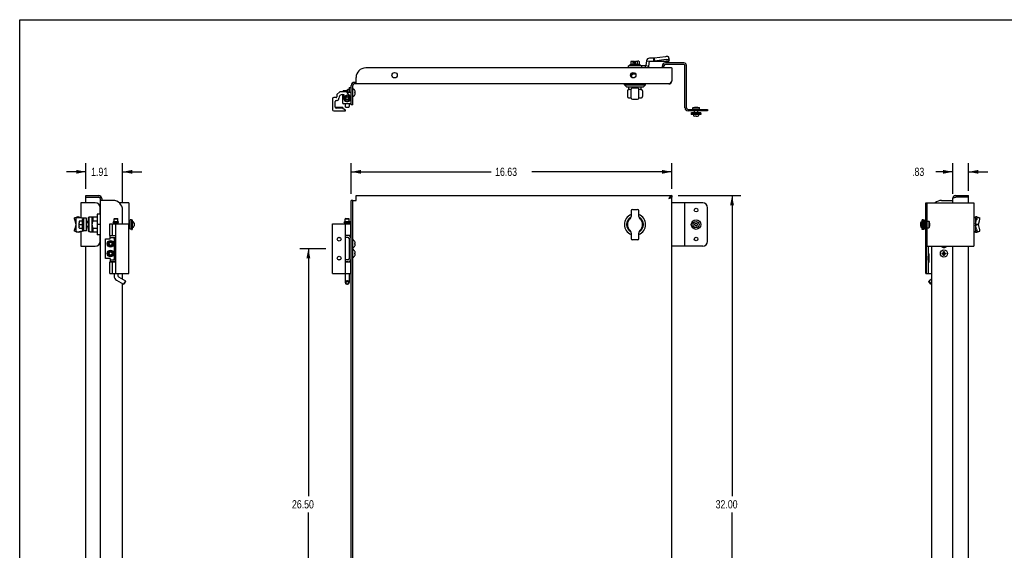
# Model space of a CAD drawing. Header units: inches. Extents: x 0 to 85, y 0 to 55.
# Tile 2 of 3: x 0 to 51.1, y 27.5 to 55. Entities that reach past the tile are written whole.
import ezdxf

# ---------------------------------------------------------------- set-up
doc = ezdxf.new("R2010")
doc.units = ezdxf.units.IN
doc.header["$LTSCALE"] = 4.675
doc.header["$MEASUREMENT"] = 0
doc.layers.get('0').update_dxf_attribs({"linetype": 'CONTINUOUS'})
doc.styles.get("Standard").update_dxf_attribs({"font": 'txt', "width": 0.8})
doc.dimstyles.new('DIMSTYLE_1', dxfattribs={"dimtxt": 0.425, "dimasz": 0.5, "dimexe": 0.18, "dimexo": 0.0625, "dimgap": 0.09, "dimtad": 0, "dimtih": 1, "dimtoh": 1, "dimzin": 4, "dimdsep": 46, "dimtxsty": 'Standard', "dimblk": '_FILLED', "dimblk1": '_FILLED', "dimblk2": '_FILLED', "dimcen": 0.09, "dimadec": 0, "dimazin": 0, "dimtfac": 1, "dimtofl": 0, "dimtmove": 0, "dimatfit": 3, "dimldrblk": '_FILLED', "dimfxl": 0, "dimtolj": 1, "dimtzin": 4, "dimarcsym": 0})

# ---------------------------------------------------------------- blocks, each defined once
blk = doc.blocks.new('_FILLED')
at = {"color": 0, "linetype": 'ByBlock'}
blk.add_solid([(0, 0), (-1, 0.2), (-1, -0.2)], dxfattribs=at)
blk = doc.blocks.new('*D')
at = {"color": 2, "linetype": 'CONTINUOUS'}
for p, q in [((3.432, 46.233), (3.432, 47.566)), ((5.338, 45.483), (5.338, 47.566)), ((17.198, 45.983), (17.198, 47.566)), ((33.823, 46.233), (33.823, 47.566)), ((48.396, 45.983), (48.396, 47.566)), ((49.224, 46.135), (49.224, 47.566)), ((3.432, 47.116), (2.432, 47.116)), ((5.338, 47.116), (6.338, 47.116)), ((17.198, 47.116), (24.448, 47.116)), ((33.823, 47.116), (26.573, 47.116)), ((48.396, 47.116), (47.521, 47.116)), ((49.224, 47.116), (50.224, 47.116)), ((34.153, 45.883), (37.4, 45.883)), ((36.95, 45.883), (36.95, 30.308)), ((15.879, 43.133), (14.523, 43.133)), ((14.973, 43.133), (14.973, 30.308)), ((14.973, 16.633), (14.973, 29.458)), ((36.95, 13.883), (36.95, 29.458)), ((15.879, 16.633), (14.523, 16.633)), ((34.153, 13.883), (37.4, 13.883)), ((33.834, 7.415), (37.485, 7.415)), ((37.035, 7.415), (37.035, 6.589)), ((37.035, 4.913), (37.035, 5.739)), ((34.173, 4.913), (37.485, 4.913))]:
    blk.add_line(p, q, dxfattribs=at)
at = {"color": 2, "linetype": 'CONTINUOUS', "xscale": 0.5, "yscale": 0.5, "zscale": 0.5}
for p in [(3.432, 47.116), (33.823, 47.116), (48.396, 47.116)]:
    blk.add_blockref('_FILLED', p, dxfattribs=at)
for p, rotation in [((5.338, 47.116), 180), ((17.198, 47.116), 180), ((49.224, 47.116), 180), ((36.95, 45.883), 90), ((14.973, 43.133), 90), ((14.973, 16.633), 270), ((36.95, 13.883), 270), ((37.035, 7.415), 90), ((37.035, 4.913), 270)]:
    blk.add_blockref('_FILLED', p, dxfattribs=dict(at, rotation=rotation))
at = {"color": 2, "linetype": 'CONTINUOUS', "width": 0.8}
for s, p in [('1.91', (3.705, 46.904)), ('16.63', (24.661, 46.904)), ('.83', (46.289, 46.904)), ('26.50', (14.123, 29.671)), ('32.00', (36.1, 29.671)), ('2.50', (36.355, 5.951))]:
    blk.add_text(s, height=0.425, dxfattribs=at).set_placement(p)

msp = doc.modelspace()

# ---------------------------------------------------------------- linework, layer by layer
at = {"color": 7, "linetype": 'CONTINUOUS'}
for p, q in [((0, 0), (0, 55)), ((0, 55), (85, 55)), ((31.676, 52.685), (31.652, 52.665)), ((32.183, 52.665), (31.652, 52.665)), ((31.652, 52.638), (31.652, 52.665)), ((31.663, 52.626), (32.171, 52.626)), ((31.663, 52.62), (31.663, 52.626)), ((31.663, 52.62), (31.851, 52.62)), ((31.664, 52.626), (31.664, 52.62)), ((31.672, 52.62), (31.672, 52.626)), ((32.159, 52.685), (31.676, 52.685)), ((31.687, 52.626), (31.687, 52.62)), ((31.7, 52.823), (31.7, 52.685)), ((31.709, 52.62), (31.709, 52.626)), ((31.723, 52.843), (31.764, 52.843)), ((31.738, 52.626), (31.738, 52.62)), ((31.772, 52.62), (31.772, 52.626)), ((31.773, 52.843), (31.778, 52.843)), ((31.778, 52.843), (31.876, 52.843)), ((31.809, 52.823), (31.809, 52.685)), ((31.809, 52.616), (31.809, 52.62)), ((31.81, 52.626), (31.81, 52.62)), ((31.851, 52.62), (31.851, 52.626)), ((31.852, 52.62), (31.852, 52.626)), ((31.852, 52.62), (31.904, 52.62)), ((31.876, 52.732), (31.888, 52.744)), ((31.888, 52.744), (31.888, 52.831)), ((31.888, 52.744), (31.947, 52.744)), ((31.895, 52.626), (31.895, 52.62)), ((31.904, 52.62), (31.904, 52.626)), ((31.931, 52.626), (31.931, 52.62)), ((31.931, 52.62), (31.983, 52.62)), ((31.939, 52.62), (31.939, 52.626)), ((31.947, 52.744), (31.947, 52.831)), ((31.959, 52.732), (31.947, 52.744)), ((31.959, 52.843), (32.056, 52.843)), ((31.983, 52.626), (31.983, 52.62)), ((31.984, 52.626), (31.984, 52.62)), ((31.984, 52.62), (32.171, 52.62)), ((32.025, 52.62), (32.025, 52.626)), ((32.026, 52.823), (32.026, 52.685)), ((32.026, 52.616), (32.026, 52.62)), ((32.063, 52.626), (32.063, 52.62)), ((32.07, 52.843), (32.068, 52.843)), ((32.112, 52.843), (32.07, 52.843)), ((32.097, 52.62), (32.097, 52.626)), ((32.125, 52.626), (32.125, 52.62)), ((32.135, 52.823), (32.135, 52.685)), ((32.147, 52.62), (32.147, 52.626)), ((32.159, 52.685), (32.183, 52.665)), ((32.163, 52.626), (32.163, 52.62)), ((32.17, 52.62), (32.17, 52.626)), ((32.171, 52.626), (32.171, 52.62)), ((32.183, 52.638), (32.183, 52.665)), ((34.449, 52.76), (33.497, 52.76)), ((34.589, 50.432), (34.589, 52.62)), ((31.737, 52.144), (31.687, 52.144)), ((31.95, 52.183), (31.697, 52.183)), ((31.737, 52.144), (31.737, 52.017)), ((31.951, 52.181), (31.917, 52.183)), ((33.339, 52.5), (33.339, 52.602)), ((17.198, 50.594), (17.198, 51.592)), ((17.448, 51.75), (17.356, 51.75)), ((31.366, 51.632), (31.366, 51.672)), ((31.366, 51.632), (32.469, 51.632)), ((31.484, 51.514), (31.366, 51.632)), ((32.35, 51.514), (32.469, 51.632)), ((32.469, 51.632), (32.469, 51.672)), ((16.599, 51.256), (16.449, 51.116)), ((16.449, 51.116), (16.449, 50.994)), ((16.939, 51.256), (16.599, 51.256)), ((16.739, 51.116), (16.819, 51.116)), ((16.776, 51.301), (16.786, 51.311)), ((16.776, 51.301), (16.776, 51.256)), ((16.786, 51.311), (16.786, 51.256)), ((17.004, 51.311), (16.786, 51.311)), ((16.819, 51.116), (16.819, 50.995)), ((17.131, 51.046), (16.986, 51.233)), ((17.004, 51.377), (17.014, 51.387)), ((17.004, 51.232), (17.004, 51.377)), ((17.014, 51.232), (17.014, 51.387)), ((17.094, 51.387), (17.014, 51.387)), ((17.094, 51.482), (17.094, 51.232)), ((17.094, 51.482), (17.198, 51.482)), ((17.276, 51.404), (17.323, 51.404)), ((17.389, 51.316), (17.39, 51.317)), ((17.39, 51.315), (17.389, 51.316)), ((17.389, 51.232), (17.39, 51.233)), ((17.39, 51.202), (17.389, 51.202)), ((17.389, 51.118), (17.39, 51.119)), ((17.39, 51.118), (17.389, 51.118)), ((17.39, 51.233), (17.4, 51.233)), ((17.4, 51.202), (17.39, 51.202)), ((17.4, 51.149), (17.402, 51.16)), ((17.402, 51.16), (17.404, 51.171)), ((17.404, 51.171), (17.405, 51.182)), ((31.484, 51.514), (32.35, 51.514)), ((31.524, 51.313), (31.524, 51.018)), ((31.583, 51.373), (31.577, 51.372)), ((31.591, 51.373), (31.58, 51.372)), ((31.591, 51.373), (31.583, 51.373)), ((31.609, 51.375), (31.591, 51.373)), ((31.602, 51.375), (31.6, 51.374)), ((31.602, 51.375), (31.602, 51.514)), ((31.72, 50.939), (31.72, 51.392)), ((32.055, 51.451), (31.78, 51.451)), ((32.114, 50.939), (32.114, 51.392)), ((32.232, 51.375), (32.232, 51.514)), ((32.252, 51.373), (32.244, 51.373)), ((32.258, 51.372), (32.244, 51.373)), ((32.311, 51.313), (32.311, 51.018)), ((16.229, 50.904), (16.229, 50.336)), ((16.419, 50.964), (16.289, 50.964)), ((16.369, 50.476), (16.369, 50.755)), ((16.429, 50.815), (16.469, 50.815)), ((16.559, 50.905), (16.559, 50.936)), ((16.891, 50.641), (16.891, 50.501)), ((16.92, 50.803), (16.919, 50.804)), ((16.92, 50.803), (16.932, 50.856)), ((17.045, 50.856), (17.055, 50.816)), ((17.087, 50.641), (17.087, 50.501)), ((17.198, 51.013), (17.151, 51.013)), ((17.198, 50.859), (17.151, 50.859)), ((17.276, 50.594), (17.198, 50.594)), ((17.276, 51.031), (17.323, 51.031)), ((31.577, 50.959), (31.583, 50.959)), ((31.583, 50.959), (31.591, 50.958)), ((31.591, 50.958), (31.609, 50.956)), ((31.609, 50.956), (31.628, 50.954)), ((31.633, 50.954), (31.664, 50.951)), ((31.78, 50.88), (32.055, 50.88)), ((32.114, 50.947), (32.125, 50.948)), ((32.125, 50.948), (32.136, 50.949)), ((32.226, 50.956), (32.244, 50.958)), ((32.236, 50.957), (32.244, 50.958)), ((32.244, 50.958), (32.252, 50.959)), ((32.251, 50.959), (32.255, 50.959)), ((32.252, 50.959), (32.255, 50.959)), ((32.255, 50.959), (32.258, 50.959)), ((16.289, 50.276), (16.899, 50.276)), ((16.382, 50.455), (16.381, 50.454)), ((16.381, 50.44), (16.381, 50.454)), ((16.755, 50.455), (16.382, 50.455)), ((16.729, 50.416), (16.429, 50.416)), ((16.569, 50.438), (16.569, 50.416)), ((16.899, 50.306), (16.729, 50.416)), ((16.755, 50.455), (16.757, 50.454)), ((16.756, 50.454), (16.756, 50.398)), ((16.899, 50.276), (16.899, 50.306)), ((16.929, 50.458), (16.909, 50.473)), ((17.048, 50.458), (17.069, 50.473)), ((17.069, 50.473), (17.054, 50.464)), ((34.668, 50.354), (35.681, 50.354)), ((35.338, 50.137), (34.838, 50.137)), ((34.838, 50.137), (34.838, 50.095)), ((35.338, 50.095), (34.838, 50.095)), ((34.843, 50.198), (35.333, 50.198)), ((34.843, 50.137), (34.843, 50.198)), ((34.928, 50.444), (34.918, 50.434)), ((34.918, 50.434), (35.258, 50.434)), ((34.918, 50.354), (34.918, 50.434)), ((34.928, 50.444), (35.248, 50.444)), ((35.003, 50.444), (35.008, 50.47)), ((35.003, 50.198), (35.003, 50.276)), ((35.008, 50.47), (35.168, 50.47)), ((35.172, 50.444), (35.168, 50.47)), ((35.173, 50.198), (35.173, 50.276)), ((35.248, 50.444), (35.258, 50.434)), ((35.258, 50.354), (35.258, 50.434)), ((35.333, 50.137), (35.333, 50.198)), ((35.338, 50.137), (35.338, 50.095)), ((35.681, 50.354), (35.681, 50.276)), ((35.088, 50), (35.018, 50)), ((35.088, 50), (35.158, 50)), ((35.088, 50), (35.088, 50)), ((3.172, 45.508), (3.172, 44.744)), ((3.922, 45.508), (3.172, 45.508)), ((3.432, 45.805), (3.432, 45.883)), ((3.432, 45.805), (4.104, 45.805)), ((3.432, 45.508), (3.432, 45.785)), ((4.182, 45.727), (4.182, 14.039)), ((4.838, 45.633), (4.182, 45.633)), ((17.198, 14.133), (17.198, 45.633)), ((17.276, 45.633), (17.198, 45.633)), ((33.706, 45.757), (33.667, 45.727)), ((33.745, 45.782), (33.706, 45.757)), ((33.823, 45.883), (33.823, 45.805)), ((47.001, 45.508), (49.485, 45.508)), ((47.079, 43.258), (47.079, 45.508)), ((48.552, 45.883), (48.552, 45.805)), ((49.224, 45.805), (49.204, 45.805)), ((49.224, 45.805), (49.224, 45.883)), ((49.485, 45.508), (49.485, 43.258)), ((4.172, 44.915), (4.172, 45.258)), ((5.338, 44.413), (5.338, 45.133)), ((31.72, 45.112), (31.72, 44.805)), ((31.78, 45.171), (32.055, 45.171)), ((32.114, 44.805), (32.114, 45.112)), ((3.089, 44.552), (3.089, 44.48)), ((3.089, 44.48), (3.089, 44.475)), ((3.089, 44.311), (3.089, 44.455)), ((3.109, 44.572), (3.246, 44.572)), ((3.246, 44.625), (3.266, 44.649)), ((3.246, 44.625), (3.246, 44.142)), ((3.266, 44.649), (3.266, 44.117)), ((3.294, 44.649), (3.266, 44.649)), ((3.305, 44.129), (3.305, 44.637)), ((3.305, 44.636), (3.311, 44.636)), ((3.311, 44.628), (3.305, 44.628)), ((3.305, 44.613), (3.311, 44.613)), ((3.311, 44.591), (3.305, 44.591)), ((3.305, 44.563), (3.311, 44.563)), ((3.311, 44.529), (3.305, 44.529)), ((3.305, 44.49), (3.311, 44.49)), ((3.311, 44.449), (3.305, 44.449)), ((3.311, 44.424), (3.311, 44.636)), ((3.316, 44.491), (3.311, 44.491)), ((3.551, 44.549), (3.473, 44.543)), ((3.551, 44.734), (3.591, 44.773)), ((3.551, 44.734), (3.551, 44.051)), ((3.591, 44.773), (3.591, 44.009)), ((3.748, 44.773), (3.591, 44.773)), ((3.748, 44.777), (3.748, 43.989)), ((3.748, 44.777), (4.025, 44.777)), ((3.788, 44.777), (3.788, 44.564)), ((4.025, 44.564), (3.788, 44.564)), ((4.025, 44.915), (4.025, 43.852)), ((4.182, 44.915), (4.025, 44.915)), ((4.846, 44.493), (4.846, 44.509)), ((4.851, 44.488), (5.121, 44.488)), ((5.113, 44.519), (4.856, 44.519)), ((4.923, 44.699), (4.898, 44.674)), ((4.898, 44.536), (4.898, 44.674)), ((4.898, 44.674), (5.094, 44.674)), ((4.898, 44.536), (5.094, 44.536)), ((4.898, 44.473), (4.898, 44.413)), ((5.094, 44.473), (4.898, 44.473)), ((4.918, 44.519), (4.918, 44.536)), ((4.918, 44.473), (4.918, 44.488)), ((4.923, 44.699), (5.069, 44.699)), ((5.069, 44.699), (5.094, 44.674)), ((5.074, 44.519), (5.074, 44.536)), ((5.074, 44.473), (5.074, 44.488)), ((5.094, 44.536), (5.094, 44.674)), ((5.094, 44.473), (5.094, 44.413)), ((5.129, 44.493), (5.129, 44.509)), ((5.734, 44.468), (5.656, 44.468)), ((5.734, 44.138), (5.734, 44.628)), ((5.795, 44.628), (5.734, 44.628)), ((5.795, 44.633), (5.795, 44.133)), ((5.795, 44.633), (5.837, 44.633)), ((5.837, 44.633), (5.837, 44.133)), ((5.932, 44.454), (5.932, 44.453)), ((5.932, 44.453), (5.932, 44.313)), ((16.839, 44.493), (16.839, 44.509)), ((16.844, 44.488), (16.931, 44.488)), ((16.849, 44.519), (16.926, 44.519)), ((16.916, 44.699), (16.891, 44.674)), ((16.891, 44.536), (16.891, 44.674)), ((16.891, 44.674), (17.087, 44.674)), ((16.891, 44.536), (17.087, 44.536)), ((16.891, 44.473), (16.891, 44.413)), ((17.087, 44.473), (16.891, 44.473)), ((16.911, 44.519), (16.911, 44.536)), ((16.911, 44.473), (16.911, 44.488)), ((16.916, 44.699), (17.062, 44.699)), ((16.92, 44.493), (16.92, 44.509)), ((16.937, 44.493), (16.937, 44.509)), ((17.041, 44.493), (17.041, 44.509)), ((17.046, 44.488), (17.134, 44.488)), ((17.052, 44.519), (17.129, 44.519)), ((17.062, 44.699), (17.087, 44.674)), ((17.067, 44.519), (17.067, 44.536)), ((17.067, 44.473), (17.067, 44.488)), ((17.087, 44.536), (17.087, 44.674)), ((17.087, 44.473), (17.087, 44.413)), ((17.139, 44.493), (17.139, 44.509)), ((35.028, 44.418), (35.088, 44.454)), ((35.088, 44.454), (35.148, 44.418)), ((46.725, 44.454), (46.725, 44.313)), ((46.725, 44.454), (46.725, 44.454)), ((46.82, 44.133), (46.82, 44.633)), ((46.862, 44.633), (46.82, 44.633)), ((46.862, 44.133), (46.862, 44.633)), ((46.862, 44.628), (46.923, 44.628)), ((46.923, 44.628), (46.923, 44.138)), ((46.923, 44.468), (47.001, 44.468)), ((47.079, 44.553), (47.159, 44.553)), ((47.159, 44.553), (47.159, 44.213)), ((47.169, 44.543), (47.159, 44.553)), ((47.169, 44.543), (47.169, 44.223)), ((47.169, 44.468), (47.195, 44.463)), ((47.195, 44.463), (47.195, 44.303)), ((3.089, 44.383), (3.246, 44.383)), ((3.089, 44.302), (3.089, 44.311)), ((3.089, 44.214), (3.089, 44.287)), ((3.109, 44.195), (3.246, 44.195)), ((3.172, 44.022), (3.172, 43.258)), ((3.246, 44.142), (3.266, 44.117)), ((3.294, 44.117), (3.266, 44.117)), ((3.305, 44.424), (3.311, 44.424)), ((3.305, 44.405), (3.311, 44.405)), ((3.311, 44.361), (3.305, 44.361)), ((3.311, 44.342), (3.305, 44.342)), ((3.305, 44.317), (3.311, 44.317)), ((3.311, 44.276), (3.305, 44.276)), ((3.305, 44.238), (3.311, 44.238)), ((3.311, 44.204), (3.305, 44.204)), ((3.305, 44.175), (3.311, 44.175)), ((3.311, 44.153), (3.305, 44.153)), ((3.305, 44.138), (3.311, 44.138)), ((3.311, 44.13), (3.305, 44.13)), ((3.311, 44.361), (3.311, 44.405)), ((3.311, 44.13), (3.311, 44.342)), ((3.316, 44.275), (3.311, 44.275)), ((3.473, 44.223), (3.551, 44.218)), ((3.662, 44.009), (3.591, 44.009)), ((3.65, 44.009), (3.65, 44.005)), ((3.748, 43.993), (3.662, 43.993)), ((4.025, 43.989), (3.748, 43.989)), ((3.788, 44.203), (3.788, 43.989)), ((3.788, 44.203), (4.025, 44.203)), ((4.182, 44.383), (4.025, 44.383)), ((4.676, 43.823), (4.676, 44.413)), ((4.676, 44.413), (5.656, 44.413)), ((4.816, 43.823), (4.816, 44.413)), ((4.968, 44.413), (4.968, 41.853)), ((5.656, 41.853), (5.656, 44.413)), ((5.734, 44.298), (5.656, 44.298)), ((5.795, 44.138), (5.734, 44.138)), ((5.795, 44.133), (5.837, 44.133)), ((5.932, 44.313), (5.932, 44.312)), ((16.229, 41.853), (16.229, 44.413)), ((16.229, 44.413), (17.169, 44.413)), ((16.899, 41.853), (16.899, 44.413)), ((17.169, 43.823), (17.169, 44.413)), ((31.72, 43.961), (31.72, 43.655)), ((32.114, 43.655), (32.114, 43.961)), ((35.028, 44.348), (35.028, 44.418)), ((35.088, 44.312), (35.028, 44.348)), ((35.088, 44.312), (35.148, 44.348)), ((35.148, 44.418), (35.148, 44.348)), ((46.725, 44.313), (46.725, 44.312)), ((46.862, 44.133), (46.82, 44.133)), ((46.862, 44.138), (46.923, 44.138)), ((46.923, 44.298), (47.001, 44.298)), ((47.079, 44.213), (47.159, 44.213)), ((47.169, 44.223), (47.159, 44.213)), ((47.169, 44.299), (47.195, 44.303)), ((4.182, 43.852), (4.025, 43.852)), ((4.172, 43.508), (4.172, 43.852)), ((4.45, 42.626), (4.45, 43.641)), ((4.45, 43.641), (4.7, 43.641)), ((4.676, 43.823), (4.968, 43.823)), ((4.7, 43.641), (4.7, 43.815)), ((4.7, 43.711), (4.968, 43.711)), ((4.892, 43.711), (4.892, 43.681)), ((4.898, 43.823), (4.898, 43.815)), ((4.898, 43.711), (4.898, 42.556)), ((17.169, 43.823), (16.899, 43.823)), ((17.024, 43.711), (16.899, 43.711)), ((17.087, 43.823), (17.087, 43.803)), ((17.087, 43.672), (17.087, 42.594)), ((17.094, 43.553), (17.087, 43.553)), ((17.094, 43.641), (17.094, 42.626)), ((17.276, 43.57), (17.323, 43.57)), ((17.389, 43.482), (17.39, 43.483)), ((17.39, 43.481), (17.389, 43.482)), ((32.055, 43.596), (31.78, 43.596)), ((3.172, 43.258), (3.922, 43.258)), ((3.432, 16.508), (3.432, 43.258)), ((17.094, 43.213), (17.087, 43.213)), ((17.094, 43.053), (17.087, 43.053)), ((17.276, 43.197), (17.323, 43.197)), ((17.276, 43.07), (17.323, 43.07)), ((17.389, 43.399), (17.39, 43.399)), ((17.39, 43.368), (17.389, 43.368)), ((17.389, 43.284), (17.39, 43.285)), ((17.39, 43.284), (17.389, 43.284)), ((17.389, 42.982), (17.39, 42.983)), ((17.39, 42.981), (17.389, 42.982)), ((17.39, 43.399), (17.4, 43.399)), ((17.4, 43.368), (17.39, 43.368)), ((47.001, 41.853), (47.001, 43.258)), ((47.001, 43.258), (49.485, 43.258)), ((47.031, 41.853), (47.031, 43.258)), ((47.141, 42.768), (47.141, 43.258)), ((47.873, 42.899), (47.907, 42.918)), ((47.907, 42.918), (47.926, 42.952)), ((47.907, 42.848), (47.977, 42.918)), ((47.977, 42.848), (47.907, 42.918)), ((47.926, 42.784), (47.957, 42.982)), ((47.926, 42.981), (47.926, 42.982)), ((47.957, 42.784), (47.926, 42.982)), ((47.926, 42.952), (47.926, 42.981)), ((47.926, 42.815), (47.957, 42.952)), ((47.957, 42.815), (47.926, 42.952)), ((47.957, 42.982), (47.957, 42.981)), ((47.957, 42.981), (47.957, 42.952)), ((47.957, 42.952), (47.977, 42.918)), ((47.977, 42.918), (48.01, 42.899)), ((4.7, 42.626), (4.45, 42.626)), ((4.676, 41.853), (4.676, 42.443)), ((4.676, 42.443), (4.968, 42.443)), ((4.7, 42.626), (4.7, 42.452)), ((4.7, 42.556), (4.968, 42.556)), ((4.816, 41.853), (4.816, 42.443)), ((4.892, 42.556), (4.892, 42.585)), ((4.898, 42.452), (4.898, 42.443)), ((17.024, 42.556), (16.899, 42.556)), ((16.899, 42.443), (17.169, 42.443)), ((17.094, 42.713), (17.087, 42.713)), ((17.087, 42.464), (17.087, 42.443)), ((17.169, 41.853), (17.169, 42.443)), ((17.276, 42.697), (17.323, 42.697)), ((17.389, 42.899), (17.39, 42.899)), ((17.39, 42.868), (17.389, 42.868)), ((17.389, 42.784), (17.39, 42.785)), ((17.39, 42.784), (17.389, 42.784)), ((17.39, 42.899), (17.4, 42.899)), ((17.4, 42.868), (17.39, 42.868)), ((47.121, 42.751), (47.141, 42.768)), ((47.121, 42.531), (47.121, 42.751)), ((47.162, 42.749), (47.121, 42.749)), ((47.162, 42.533), (47.121, 42.533)), ((47.141, 42.514), (47.121, 42.531)), ((47.162, 42.858), (47.141, 42.858)), ((47.141, 41.853), (47.141, 42.514)), ((47.162, 42.425), (47.141, 42.425)), ((47.18, 42.828), (47.162, 42.858)), ((47.18, 42.455), (47.162, 42.425)), ((47.18, 42.455), (47.18, 42.828)), ((47.843, 42.868), (48.041, 42.899)), ((47.843, 42.899), (48.041, 42.868)), ((47.843, 42.899), (47.844, 42.899)), ((47.844, 42.868), (47.843, 42.868)), ((47.844, 42.899), (47.873, 42.899)), ((47.873, 42.868), (47.844, 42.868)), ((47.873, 42.868), (48.01, 42.899)), ((47.873, 42.899), (48.01, 42.868)), ((47.907, 42.848), (47.873, 42.868)), ((47.926, 42.815), (47.907, 42.848)), ((47.926, 42.785), (47.926, 42.815)), ((47.926, 42.784), (47.926, 42.785)), ((47.977, 42.848), (47.957, 42.815)), ((47.957, 42.815), (47.957, 42.785)), ((47.957, 42.785), (47.957, 42.784)), ((48.01, 42.868), (47.977, 42.848)), ((48.01, 42.899), (48.04, 42.899)), ((48.04, 42.868), (48.01, 42.868)), ((48.04, 42.899), (48.041, 42.899)), ((48.041, 42.868), (48.04, 42.868)), ((4.676, 41.853), (5.656, 41.853)), ((4.898, 41.853), (4.898, 41.721)), ((5.025, 41.501), (5.382, 41.294)), ((5.094, 41.853), (5.094, 41.721)), ((5.123, 41.67), (5.48, 41.464)), ((5.338, 41.546), (5.338, 41.853)), ((5.48, 41.464), (5.382, 41.294)), ((5.489, 41.43), (5.416, 41.304)), ((5.489, 41.43), (5.48, 41.464)), ((16.229, 41.853), (17.169, 41.853)), ((16.891, 41.853), (16.891, 41.379)), ((17.087, 41.853), (17.087, 41.379)), ((47.001, 41.853), (47.318, 41.853)), ((47.167, 41.43), (47.177, 41.464)), ((47.24, 41.304), (47.167, 41.43)), ((47.318, 41.546), (47.177, 41.464)), ((47.275, 41.294), (47.177, 41.464)), ((5.338, 17.913), (5.338, 41.32)), ((5.416, 41.304), (5.382, 41.294)), ((47.24, 41.304), (47.275, 41.294)), ((47.318, 41.32), (47.275, 41.294))]:
    msp.add_line(p, q, dxfattribs=at)
at = {"color": 6, "linetype": 'CONTINUOUS'}
for p, q in [((32.469, 52.616), (31.583, 52.616)), ((31.583, 52.5), (31.583, 52.616)), ((32.272, 52.5), (32.272, 52.616)), ((32.469, 52.5), (32.469, 52.616)), ((32.518, 52.875), (32.472, 52.619)), ((32.472, 52.619), (32.627, 52.592)), ((32.669, 52.827), (32.514, 52.855)), ((32.627, 52.592), (32.673, 52.847)), ((32.916, 53.008), (32.677, 53.008)), ((32.677, 52.851), (33.675, 52.851)), ((32.888, 52.851), (32.888, 53.008)), ((33.507, 53.083), (32.916, 53.008)), ((32.916, 53.008), (32.936, 52.858)), ((33.526, 52.932), (32.936, 52.858)), ((33.685, 52.911), (33.665, 53.062)), ((33.675, 53.008), (33.672, 53.008)), ((33.675, 53.008), (33.675, 52.987)), ((33.68, 52.852), (33.675, 52.851)), ((33.684, 52.854), (33.68, 52.852)), ((33.689, 52.858), (33.684, 52.854)), ((33.685, 52.911), (33.685, 52.91)), ((33.689, 52.858), (33.685, 52.91)), ((2.848, 44.734), (2.849, 44.734)), ((2.923, 44.754), (2.849, 44.734)), ((2.849, 44.734), (2.923, 44.744)), ((2.923, 44.386), (2.871, 44.579)), ((2.923, 44.009), (2.923, 44.757)), ((2.923, 44.757), (3.104, 44.757)), ((2.999, 44.775), (2.934, 44.757)), ((2.972, 44.757), (3.074, 44.785)), ((2.999, 44.775), (3.074, 44.785)), ((2.999, 44.775), (2.999, 44.775)), ((3.077, 44.757), (3.313, 44.711)), ((3.316, 44.716), (3.104, 44.757)), ((3.313, 44.711), (3.316, 44.711)), ((3.316, 44.718), (3.316, 44.049)), ((3.473, 44.718), (3.316, 44.718)), ((3.473, 44.049), (3.473, 44.718)), ((49.485, 44.744), (49.552, 44.757)), ((49.575, 44.757), (49.552, 44.757)), ((49.575, 44.757), (49.575, 44.009)), ((49.657, 44.775), (49.582, 44.785)), ((49.582, 44.428), (49.635, 44.621)), ((49.657, 44.775), (49.657, 44.775)), ((49.657, 44.775), (49.808, 44.734)), ((49.723, 44.757), (49.733, 44.757)), ((49.733, 44.754), (49.733, 44.757)), ((49.733, 44.386), (49.786, 44.579)), ((2.849, 44.033), (2.848, 44.033)), ((2.923, 44.023), (2.849, 44.033)), ((2.923, 44.012), (2.849, 44.033)), ((2.871, 44.187), (2.923, 44.38)), ((2.923, 44.009), (3.104, 44.009)), ((2.999, 43.991), (2.934, 44.009)), ((3.074, 43.981), (2.972, 44.009)), ((3.074, 43.981), (2.999, 43.991)), ((2.999, 43.991), (2.999, 43.991)), ((3.313, 44.055), (3.077, 44.009)), ((3.104, 44.009), (3.316, 44.05)), ((3.316, 44.055), (3.313, 44.055)), ((3.473, 44.049), (3.316, 44.049)), ((49.552, 44.009), (49.485, 44.022)), ((49.552, 44.009), (49.575, 44.009)), ((49.733, 44.383), (49.575, 44.383)), ((49.582, 44.428), (49.733, 44.386)), ((49.733, 44.38), (49.582, 44.339)), ((49.635, 44.146), (49.582, 44.339)), ((49.582, 43.981), (49.657, 43.991)), ((49.657, 43.991), (49.808, 44.033)), ((49.657, 43.991), (49.657, 43.991)), ((49.733, 44.009), (49.723, 44.009)), ((49.733, 44.38), (49.733, 44.386)), ((49.786, 44.187), (49.733, 44.38)), ((49.733, 44.009), (49.733, 44.012))]:
    msp.add_line(p, q, dxfattribs=at)
at = {"color": 3, "linetype": 'CONTINUOUS'}
for p, q in [((34.449, 52.682), (33.497, 52.682)), ((34.511, 50.432), (34.511, 52.62)), ((33.803, 52.5), (17.948, 52.5)), ((33.417, 52.5), (33.417, 52.602)), ((33.823, 52.5), (33.823, 52.49)), ((33.823, 52.48), (33.823, 51.828)), ((17.276, 50.594), (17.276, 51.592)), ((33.667, 51.672), (17.356, 51.672)), ((17.448, 51.672), (17.448, 52)), ((33.784, 51.768), (33.745, 51.717)), ((33.823, 51.828), (33.784, 51.768)), ((16.744, 51.116), (16.744, 50.701)), ((17.198, 51.232), (16.987, 51.232)), ((17.198, 50.641), (16.804, 50.641)), ((17.135, 51.04), (17.166, 51.04)), ((17.135, 50.832), (17.166, 50.832)), ((35.681, 50.276), (34.668, 50.276)), ((3.432, 45.883), (4.104, 45.883)), ((4.26, 45.727), (4.26, 45.633)), ((5.656, 45.508), (5.164, 45.508)), ((5.656, 45.508), (5.656, 44.413)), ((17.276, 14.133), (17.276, 45.633)), ((17.276, 45.633), (17.448, 45.633)), ((17.448, 45.633), (17.448, 45.883)), ((17.448, 45.883), (33.823, 45.883)), ((33.706, 45.787), (33.667, 45.727)), ((33.667, 45.727), (33.727, 45.747)), ((33.745, 45.837), (33.706, 45.787)), ((33.727, 45.747), (33.778, 45.766)), ((33.823, 13.961), (33.823, 45.805)), ((35.431, 45.508), (33.823, 45.508)), ((34.511, 43.258), (34.511, 45.508)), ((47.001, 43.258), (47.001, 45.508)), ((47.818, 45.633), (48.396, 45.633)), ((48.396, 45.508), (48.396, 45.727)), ((48.442, 45.766), (48.493, 45.786)), ((48.493, 45.786), (48.552, 45.805)), ((48.552, 45.883), (49.224, 45.883)), ((49.204, 45.805), (48.552, 45.805)), ((49.224, 45.508), (49.224, 45.785)), ((35.681, 43.508), (35.681, 45.258)), ((4.7, 43.815), (4.968, 43.815)), ((4.898, 43.695), (4.895, 43.711)), ((17.024, 43.815), (16.899, 43.815)), ((35.431, 43.258), (33.823, 43.258)), ((47.318, 16.508), (47.318, 43.258)), ((48.396, 16.508), (48.396, 43.258)), ((49.224, 16.508), (49.224, 43.258)), ((4.968, 42.452), (4.7, 42.452)), ((4.895, 42.556), (4.898, 42.572)), ((17.024, 42.452), (16.899, 42.452))]:
    msp.add_line(p, q, dxfattribs=at)
at = {"color": 7, "linetype": 'CONTINUOUS'}
for points in [[(31.723, 52.843), (31.716, 52.842), (31.711, 52.84), (31.706, 52.836), (31.703, 52.832), (31.7, 52.828), (31.7, 52.823)], [(31.773, 52.843), (31.768, 52.843), (31.764, 52.843)], [(31.764, 52.843), (31.768, 52.843), (31.772, 52.843), (31.778, 52.843)], [(31.82, 52.843), (31.817, 52.842), (31.814, 52.84), (31.812, 52.836), (31.81, 52.832), (31.809, 52.828), (31.809, 52.823)], [(32.015, 52.843), (32.018, 52.842), (32.021, 52.84), (32.023, 52.836), (32.025, 52.832), (32.026, 52.828), (32.026, 52.823)], [(32.07, 52.843), (32.067, 52.843), (32.062, 52.843), (32.056, 52.843)], [(32.112, 52.843), (32.118, 52.842), (32.124, 52.84), (32.129, 52.836), (32.132, 52.832), (32.134, 52.828), (32.135, 52.823)], [(31.917, 52.183), (31.874, 52.181), (31.829, 52.173), (31.785, 52.162), (31.737, 52.144)], [(17.39, 51.217), (17.39, 51.222), (17.39, 51.227), (17.389, 51.232)], [(17.389, 51.202), (17.39, 51.207), (17.39, 51.212), (17.39, 51.217)], [(17.405, 51.252), (17.404, 51.263), (17.402, 51.274), (17.4, 51.286)], [(17.4, 51.233), (17.402, 51.238), (17.403, 51.243), (17.404, 51.247), (17.405, 51.252)], [(17.405, 51.182), (17.404, 51.187), (17.403, 51.192), (17.402, 51.196), (17.4, 51.202)], [(31.577, 51.372), (31.562, 51.369), (31.549, 51.362), (31.538, 51.352), (31.53, 51.339), (31.525, 51.325), (31.524, 51.313)], [(31.698, 51.382), (31.664, 51.38), (31.633, 51.377), (31.609, 51.375)], [(31.72, 51.384), (31.709, 51.383), (31.698, 51.382)], [(32.136, 51.382), (32.125, 51.383), (32.114, 51.384)], [(32.244, 51.373), (32.226, 51.375), (32.202, 51.377), (32.171, 51.38), (32.136, 51.382)], [(32.311, 51.313), (32.31, 51.325), (32.305, 51.339), (32.297, 51.352), (32.286, 51.362), (32.273, 51.369), (32.258, 51.372)], [(16.919, 50.804), (16.918, 50.807), (16.917, 50.809), (16.917, 50.811), (16.916, 50.812), (16.915, 50.814), (16.914, 50.816), (16.913, 50.818)], [(31.524, 51.018), (31.525, 51.006), (31.53, 50.992), (31.538, 50.979), (31.549, 50.97), (31.562, 50.963), (31.577, 50.959)], [(31.609, 50.956), (31.633, 50.954), (31.664, 50.951), (31.698, 50.949)], [(31.698, 50.949), (31.709, 50.948), (31.72, 50.947)], [(32.136, 50.949), (32.171, 50.951), (32.201, 50.954), (32.226, 50.956)], [(32.258, 50.959), (32.273, 50.963), (32.286, 50.97), (32.297, 50.979), (32.305, 50.992), (32.31, 51.006), (32.311, 51.018)], [(16.569, 50.438), (16.547, 50.444), (16.526, 50.449), (16.506, 50.453), (16.485, 50.454), (16.465, 50.454), (16.444, 50.453), (16.424, 50.449), (16.403, 50.444), (16.383, 50.438)], [(16.756, 50.438), (16.735, 50.444), (16.714, 50.449), (16.693, 50.453), (16.673, 50.454), (16.652, 50.454), (16.632, 50.453), (16.611, 50.449), (16.591, 50.444), (16.569, 50.438)], [(16.909, 50.473), (16.897, 50.483), (16.892, 50.495), (16.891, 50.501)], [(16.944, 50.457), (16.924, 50.464), (16.909, 50.473)], [(16.989, 50.443), (16.972, 50.444), (16.955, 50.447), (16.941, 50.452), (16.929, 50.458)], [(16.989, 50.452), (16.966, 50.453), (16.944, 50.457)], [(17.054, 50.464), (17.034, 50.457), (17.012, 50.453), (16.989, 50.452)], [(17.048, 50.458), (17.037, 50.452), (17.023, 50.447), (17.006, 50.444), (16.989, 50.443)], [(17.087, 50.501), (17.086, 50.495), (17.08, 50.483), (17.069, 50.473)], [(4.182, 45.727), (4.172, 45.753), (4.143, 45.779), (4.104, 45.805)], [(33.667, 45.727), (33.706, 45.753), (33.721, 45.767)], [(33.823, 45.805), (33.784, 45.799), (33.745, 45.782)], [(3.089, 44.48), (3.089, 44.473), (3.089, 44.464), (3.089, 44.455)], [(3.089, 44.455), (3.089, 44.464), (3.089, 44.472), (3.089, 44.48)], [(3.473, 44.494), (3.503, 44.491), (3.551, 44.486)], [(3.788, 44.564), (3.77, 44.516), (3.758, 44.472), (3.751, 44.427), (3.748, 44.383)], [(5.129, 44.509), (5.128, 44.512), (5.128, 44.514), (5.126, 44.515), (5.125, 44.516), (5.123, 44.517), (5.121, 44.518), (5.119, 44.519), (5.117, 44.519), (5.115, 44.519), (5.113, 44.519)], [(5.129, 44.493), (5.129, 44.492), (5.128, 44.491), (5.127, 44.49), (5.126, 44.489), (5.125, 44.489), (5.124, 44.489), (5.123, 44.488), (5.122, 44.488), (5.121, 44.488)], [(16.92, 44.509), (16.92, 44.512), (16.919, 44.514), (16.919, 44.515), (16.918, 44.516), (16.917, 44.517), (16.917, 44.518), (16.916, 44.519), (16.915, 44.519), (16.914, 44.519), (16.913, 44.519)], [(16.92, 44.493), (16.92, 44.492), (16.92, 44.491), (16.919, 44.49), (16.919, 44.489), (16.919, 44.489), (16.918, 44.489), (16.918, 44.488), (16.917, 44.488), (16.917, 44.488)], [(16.937, 44.509), (16.937, 44.512), (16.936, 44.514), (16.934, 44.516), (16.932, 44.517), (16.93, 44.519), (16.928, 44.519), (16.926, 44.519)], [(16.937, 44.493), (16.937, 44.492), (16.936, 44.49), (16.935, 44.489), (16.934, 44.489), (16.933, 44.488), (16.931, 44.488)], [(17.041, 44.509), (17.041, 44.512), (17.042, 44.514), (17.044, 44.516), (17.045, 44.517), (17.047, 44.519), (17.05, 44.519), (17.052, 44.519)], [(17.041, 44.493), (17.041, 44.492), (17.042, 44.49), (17.043, 44.489), (17.044, 44.489), (17.045, 44.488), (17.046, 44.488)], [(3.089, 44.287), (3.089, 44.294), (3.089, 44.302), (3.089, 44.311)], [(3.089, 44.302), (3.089, 44.293), (3.089, 44.287)], [(3.551, 44.28), (3.503, 44.275), (3.473, 44.272)], [(3.551, 44.051), (3.564, 44.037), (3.578, 44.023), (3.591, 44.009)], [(3.748, 44.383), (3.751, 44.34), (3.758, 44.294), (3.77, 44.25), (3.788, 44.203)], [(4.898, 43.663), (4.895, 43.666), (4.893, 43.674), (4.892, 43.681)], [(17.405, 43.418), (17.404, 43.426), (17.403, 43.434), (17.402, 43.443), (17.4, 43.452)], [(17.4, 43.399), (17.402, 43.405), (17.404, 43.412), (17.405, 43.418)], [(17.389, 43.368), (17.39, 43.378), (17.39, 43.388), (17.389, 43.399)], [(17.405, 43.348), (17.404, 43.355), (17.402, 43.361), (17.4, 43.368)], [(17.4, 43.315), (17.402, 43.323), (17.403, 43.332), (17.404, 43.34), (17.405, 43.348)], [(17.405, 42.918), (17.404, 42.926), (17.403, 42.934), (17.402, 42.943), (17.4, 42.952)], [(17.4, 42.899), (17.402, 42.905), (17.404, 42.912), (17.405, 42.918)], [(47.926, 42.982), (47.931, 42.983), (47.937, 42.983), (47.942, 42.983)], [(47.942, 42.983), (47.947, 42.983), (47.952, 42.983), (47.957, 42.982)], [(4.892, 42.585), (4.893, 42.592), (4.895, 42.6), (4.898, 42.604)], [(17.389, 42.868), (17.39, 42.878), (17.39, 42.888), (17.389, 42.899)], [(17.405, 42.848), (17.404, 42.855), (17.402, 42.861), (17.4, 42.868)], [(17.4, 42.815), (17.402, 42.823), (17.403, 42.832), (17.404, 42.84), (17.405, 42.848)], [(47.162, 42.749), (47.169, 42.762), (47.174, 42.774), (47.177, 42.786), (47.179, 42.798), (47.179, 42.809), (47.177, 42.821), (47.174, 42.833), (47.169, 42.845), (47.162, 42.858)], [(47.162, 42.533), (47.169, 42.558), (47.174, 42.582), (47.177, 42.606), (47.179, 42.629), (47.179, 42.653), (47.177, 42.677), (47.174, 42.7), (47.169, 42.724), (47.162, 42.749)], [(47.162, 42.425), (47.169, 42.437), (47.174, 42.449), (47.177, 42.461), (47.179, 42.473), (47.179, 42.485), (47.177, 42.496), (47.174, 42.508), (47.169, 42.52), (47.162, 42.533)], [(47.843, 42.868), (47.842, 42.878), (47.842, 42.888), (47.843, 42.899)], [(47.942, 42.784), (47.937, 42.784), (47.931, 42.784), (47.926, 42.784)], [(47.957, 42.784), (47.952, 42.784), (47.947, 42.784), (47.942, 42.784)], [(48.041, 42.899), (48.041, 42.888), (48.041, 42.878), (48.041, 42.868)], [(16.989, 41.464), (16.966, 41.462), (16.944, 41.455), (16.924, 41.443), (16.908, 41.428), (16.897, 41.409), (16.892, 41.39), (16.891, 41.379)], [(16.891, 41.379), (16.892, 41.369), (16.897, 41.349), (16.908, 41.331), (16.924, 41.316), (16.944, 41.304), (16.966, 41.297), (16.989, 41.294)], [(16.989, 41.43), (16.972, 41.428), (16.955, 41.423), (16.941, 41.414), (16.929, 41.403), (16.921, 41.389), (16.916, 41.374), (16.916, 41.359), (16.921, 41.344), (16.929, 41.331), (16.941, 41.319), (16.955, 41.311), (16.972, 41.305), (16.989, 41.304)], [(17.087, 41.379), (17.086, 41.39), (17.08, 41.409), (17.069, 41.428), (17.054, 41.443), (17.034, 41.455), (17.012, 41.462), (16.989, 41.464)], [(16.989, 41.304), (17.006, 41.305), (17.023, 41.311), (17.037, 41.319), (17.049, 41.331), (17.057, 41.344), (17.061, 41.359), (17.061, 41.374), (17.057, 41.389), (17.049, 41.403), (17.037, 41.414), (17.023, 41.423), (17.006, 41.428), (16.989, 41.43)], [(16.989, 41.294), (17.012, 41.297), (17.034, 41.304), (17.054, 41.316), (17.069, 41.331), (17.08, 41.349), (17.086, 41.369), (17.087, 41.379)]]:
    msp.add_lwpolyline(points, dxfattribs=at)
at = {"color": 6, "linetype": 'CONTINUOUS'}
for points in [[(32.888, 52.851), (32.904, 52.852), (32.92, 52.854), (32.936, 52.858)], [(33.665, 53.062), (33.662, 53.069), (33.652, 53.075), (33.638, 53.081), (33.618, 53.085), (33.594, 53.087), (33.567, 53.087), (33.537, 53.086), (33.507, 53.083)], [(33.526, 52.932), (33.557, 52.935), (33.586, 52.937), (33.614, 52.936), (33.638, 52.934), (33.657, 52.93), (33.672, 52.925), (33.682, 52.918), (33.685, 52.911)], [(2.871, 44.579), (2.863, 44.609), (2.856, 44.638), (2.851, 44.664), (2.847, 44.687), (2.845, 44.707), (2.844, 44.721), (2.846, 44.73), (2.848, 44.734)], [(3.081, 44.757), (3.08, 44.767), (3.078, 44.776), (3.074, 44.785)], [(3.313, 44.711), (3.314, 44.706), (3.316, 44.701), (3.316, 44.697)], [(49.575, 44.757), (49.576, 44.767), (49.579, 44.776), (49.582, 44.785)], [(49.657, 44.775), (49.66, 44.772), (49.661, 44.763), (49.661, 44.748), (49.659, 44.729), (49.655, 44.706), (49.65, 44.679), (49.643, 44.65), (49.635, 44.621)], [(49.786, 44.579), (49.794, 44.609), (49.8, 44.638), (49.806, 44.664), (49.809, 44.687), (49.812, 44.707), (49.812, 44.721), (49.811, 44.73), (49.808, 44.734)], [(2.848, 44.033), (2.846, 44.036), (2.844, 44.045), (2.845, 44.06), (2.847, 44.079), (2.851, 44.102), (2.856, 44.129), (2.863, 44.157), (2.871, 44.187)], [(3.074, 43.981), (3.078, 43.99), (3.08, 44), (3.081, 44.009)], [(3.316, 44.07), (3.316, 44.065), (3.314, 44.06), (3.313, 44.055)], [(49.582, 44.428), (49.579, 44.413), (49.576, 44.398), (49.575, 44.383)], [(49.575, 44.383), (49.576, 44.368), (49.579, 44.353), (49.582, 44.339)], [(49.582, 43.981), (49.579, 43.99), (49.576, 44), (49.575, 44.009)], [(49.635, 44.146), (49.643, 44.116), (49.65, 44.087), (49.655, 44.061), (49.659, 44.037), (49.661, 44.018), (49.661, 44.004), (49.66, 43.995), (49.657, 43.991)], [(49.808, 44.033), (49.811, 44.036), (49.812, 44.045), (49.812, 44.06), (49.809, 44.079), (49.806, 44.102), (49.8, 44.129), (49.794, 44.157), (49.786, 44.187)]]:
    msp.add_lwpolyline(points, dxfattribs=at)
at = {"color": 3, "linetype": 'CONTINUOUS'}
for points in [[(33.745, 51.717), (33.706, 51.683), (33.667, 51.672)], [(17.198, 51.013), (17.197, 51.025), (17.191, 51.033), (17.18, 51.038), (17.166, 51.04)], [(17.166, 50.832), (17.18, 50.834), (17.191, 50.839), (17.197, 50.847), (17.198, 50.859)], [(33.823, 45.883), (33.784, 45.871), (33.745, 45.837)], [(33.778, 45.766), (33.811, 45.786), (33.823, 45.805)], [(48.396, 45.727), (48.408, 45.747), (48.442, 45.766)]]:
    msp.add_lwpolyline(points, dxfattribs=at)
for centre, radius in [((19.448, 52.125), 0.141), ((31.823, 52.125), 0.141), ((35.088, 45.133), 0.094), ((35.088, 43.633), 0.094)]:
    msp.add_circle(centre, radius, dxfattribs=at)
at = {"color": 7, "linetype": 'CONTINUOUS'}
for centre, radius in [((16.989, 50.936), 0.098), ((16.989, 50.936), 0.073), ((35.088, 44.383), 0.25), ((35.088, 44.383), 0.16), ((4.715, 43.383), 0.17), ((4.715, 43.383), 0.16), ((4.715, 43.383), 0.105), ((4.715, 43.383), 0.095), ((4.715, 43.383), 0.094), ((4.715, 43.383), 0.084), ((16.569, 43.625), 0.1), ((16.569, 43.625), 0.095), ((4.715, 42.883), 0.17), ((4.715, 42.883), 0.16), ((4.715, 42.883), 0.105), ((4.715, 42.883), 0.095), ((4.715, 42.883), 0.094), ((4.715, 42.883), 0.084), ((47.942, 42.883), 0.186), ((16.569, 42.641), 0.1), ((16.569, 42.641), 0.095)]:
    msp.add_circle(centre, radius, dxfattribs=at)
for centre, radius, start, end in [((31.663, 52.638), 0.0118, 180, 270), ((31.876, 52.831), 0.0118, 0, 90), ((31.959, 52.831), 0.0118, 90, 180), ((32.171, 52.638), 0.0118, 270, 360), ((33.497, 52.602), 0.158, 90, 180), ((34.449, 52.62), 0.141, 0, 90), ((17.356, 51.592), 0.158, 90, 180), ((16.739, 50.936), 0.18, 90, 180), ((16.989, 50.936), 0.15, 302.6122, 242.723), ((16.939, 51.196), 0.06, 37.8369, 90), ((17.323, 51.384), 0.02, 43.5138, 90), ((17.148, 51.217), 0.262, 22.3613, 43.5138), ((17.148, 51.217), 0.262, 316.4862, 337.6387), ((17.148, 51.217), 0.261, 15.1941, 22.0894), ((17.148, 51.217), 0.261, 337.9106, 344.8059), ((31.78, 51.392), 0.0591, 90, 180), ((32.055, 51.392), 0.0591, 0, 90), ((16.289, 50.904), 0.06, 90, 180), ((16.429, 50.755), 0.06, 90, 180), ((16.419, 50.994), 0.03, 270, 360), ((16.469, 50.905), 0.09, 270, 360), ((16.989, 50.936), 0.18, 160.8119, 37.8369), ((16.925, 50.985), 0.03, 80.4014, 205.6303), ((16.989, 50.936), 0.104, 130.678, 154.2282), ((16.989, 50.936), 0.104, 236.1318, 303.8682), ((17.052, 50.985), 0.03, 334.3727, 99.592), ((17.064, 50.818), 0.01, 193, 302.6122), ((16.989, 50.936), 0.104, 25.7718, 49.322), ((17.323, 51.051), 0.02, 270, 316.4862), ((31.78, 50.939), 0.0591, 180, 270), ((32.055, 50.939), 0.0591, 270, 360), ((16.289, 50.336), 0.06, 180, 270), ((16.429, 50.476), 0.06, 180, 270), ((34.668, 50.432), 0.0782, 180, 270), ((34.938, 50.085), 0.01, 90, 183.5833), ((35.018, 50.09), 0.09, 183.5833, 270), ((35.158, 50.09), 0.09, 270, 356.4167), ((35.237, 50.085), 0.01, 356.4167, 90), ((3.452, 45.785), 0.02, 150, 180), ((3.922, 45.258), 0.25, 0, 90), ((4.104, 45.727), 0.078, 0, 90), ((4.838, 45.133), 0.5, 0, 90), ((31.78, 45.112), 0.0591, 90, 180), ((32.055, 45.112), 0.0591, 0, 90), ((3.109, 44.552), 0.0197, 90, 180), ((3.294, 44.637), 0.0118, 0, 90), ((4.856, 44.509), 0.01, 90, 180), ((4.851, 44.493), 0.005, 180, 270), ((5.847, 44.533), 0.01, 86.4167, 180), ((5.842, 44.453), 0.09, 0.672, 86.4167), ((16.849, 44.509), 0.01, 90, 180), ((16.844, 44.493), 0.005, 180, 270), ((17.129, 44.509), 0.01, 0, 90), ((17.134, 44.493), 0.005, 270, 360), ((31.917, 44.383), 0.551, 110.957, 249.043), ((31.917, 44.383), 0.433, 117.9793, 242.0218), ((31.917, 44.383), 0.394, 130.0052, 229.9948), ((31.563, 44.805), 0.157, 310.0052, 360), ((31.917, 44.383), 0.551, 290.957, 69.043), ((32.272, 44.805), 0.157, 180, 229.9948), ((31.917, 44.383), 0.433, 297.9793, 62.0229), ((31.917, 44.383), 0.394, 310.0052, 49.9948), ((46.815, 44.453), 0.09, 93.5833, 179.328), ((46.81, 44.533), 0.01, 360, 93.5833), ((3.109, 44.214), 0.0197, 180, 270), ((3.294, 44.129), 0.0118, 270, 360), ((3.662, 44.005), 0.0118, 180, 270), ((5.847, 44.233), 0.01, 180, 273.5833), ((5.842, 44.313), 0.09, 273.5833, 359.328), ((31.563, 43.961), 0.157, 0, 49.9948), ((32.272, 43.961), 0.157, 130.0052, 180), ((46.815, 44.313), 0.09, 180.672, 266.4167), ((46.81, 44.233), 0.01, 266.4167, 0), ((3.922, 43.508), 0.25, 270, 360), ((17.024, 43.641), 0.07, 0, 90), ((17.323, 43.55), 0.02, 43.5138, 90), ((17.148, 43.383), 0.262, 22.3357, 43.5138), ((17.148, 43.383), 0.261, 15.1941, 22.0894), ((31.78, 43.655), 0.0591, 180, 270), ((32.055, 43.655), 0.0591, 270, 360), ((17.323, 43.217), 0.02, 270, 316.4862), ((17.323, 43.05), 0.02, 43.5138, 90), ((17.148, 43.383), 0.262, 316.4862, 337.6643), ((17.148, 42.883), 0.262, 22.3357, 43.5138), ((17.148, 43.383), 0.261, 337.9106, 344.8059), ((17.148, 42.883), 0.261, 15.1941, 22.0894), ((47.942, 43.383), 0.186, 222.1481, 317.8519), ((17.024, 42.626), 0.07, 270, 360), ((17.323, 42.717), 0.02, 270, 316.4862), ((17.148, 42.883), 0.262, 316.4862, 337.6643), ((17.148, 42.883), 0.261, 337.9106, 344.8059), ((5.152, 41.721), 0.254, 180, 240), ((5.152, 41.721), 0.058, 180, 240)]:
    msp.add_arc(centre, radius, start, end, dxfattribs=at)
at = {"color": 6, "linetype": 'CONTINUOUS'}
for centre, radius, start, end in [((32.469, 52.62), 0.00394, 270, 350), ((32.677, 52.847), 0.161, 90, 170), ((32.677, 52.847), 0.00394, 90, 170), ((32.469, 52.62), 0.161, 311.6632, 350)]:
    msp.add_arc(centre, radius, start, end, dxfattribs=at)
at = {"color": 3, "linetype": 'CONTINUOUS'}
for centre, radius, start, end in [((33.497, 52.602), 0.08, 90, 180), ((34.449, 52.62), 0.0625, 0, 90), ((17.948, 52), 0.5, 90, 180), ((33.803, 52.48), 0.02, 0, 90), ((17.356, 51.592), 0.08, 90, 180), ((33.667, 51.828), 0.156, 270, 360), ((16.804, 50.701), 0.06, 180, 270), ((34.668, 50.432), 0.156, 180, 270), ((4.104, 45.727), 0.156, 0, 90), ((35.431, 45.258), 0.25, 0, 90), ((47.818, 45.133), 0.5, 90, 130.967), ((48.552, 45.727), 0.156, 90, 180), ((49.204, 45.785), 0.02, 0, 90), ((17.024, 43.641), 0.174, 0, 90), ((35.431, 43.508), 0.25, 270, 360), ((17.024, 42.626), 0.174, 270, 360)]:
    msp.add_arc(centre, radius, start, end, dxfattribs=at)

# ---------------------------------------------------------------- texts
at = {"color": 2, "linetype": 'CONTINUOUS', "insert": (66.885, 54.232), "char_height": 1.5, "width": 34.8, "attachment_point": 2}
msp.add_mtext('SAGINAW CONTROL & ENGINEERING\\PSCE-DF36EL20LP', dxfattribs=at)

# ---------------------------------------------------------------- dimensions: what is measured, and where the dimension line sits
at = {"color": 2, "linetype": 'CONTINUOUS'}
for base, p1, p2, angle, middle in [((14.973, 16.633), (15.879, 43.133), (15.879, 16.633), 270, (14.973, 29.883)), ((36.95, 13.883), (34.153, 45.883), (34.153, 13.883), 270, (36.95, 29.883)), ((48.396, 47.116), (49.224, 46.135), (48.396, 45.983), 180, (46.799, 47.116)), ((37.035, 4.913), (33.834, 7.415), (34.173, 4.913), 270, (37.035, 6.164))]:
    dim = msp.add_linear_dim(base=base, p1=p1, p2=p2, angle=angle, dimstyle='DIMSTYLE_1', dxfattribs=at)
    dim.commit()
    dim.dimension.update_dxf_attribs({"geometry": '*D', "text_midpoint": middle, "dimtype": 160})
for base, p1, p2, middle in [((33.823346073, 47.116049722), (17.198346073, 45.983160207), (33.823346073, 46.233160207), (25.510846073, 47.116049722)), ((5.338, 47.116), (3.432, 46.233), (5.338, 45.483), (4.385, 47.116))]:
    dim = msp.add_linear_dim(base=base, p1=p1, p2=p2, dimstyle='DIMSTYLE_1', dxfattribs=at)
    dim.commit()
    dim.dimension.update_dxf_attribs({"geometry": '*D', "text_midpoint": middle, "dimtype": 160})

doc.saveas('drawing.dxf')
